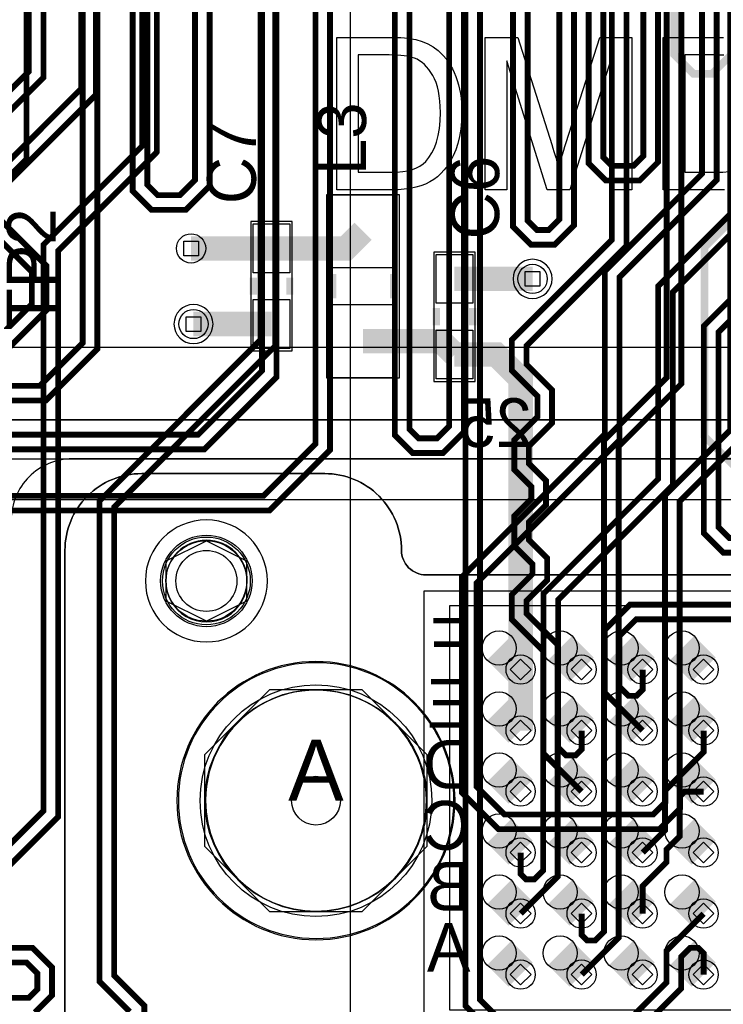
# Model space of a CAD drawing. Extents: x -9303 to 12731, y -3355 to 4522.
# Tile 23 of 51: x 2268 to 2845, y 111 to 918. Entities that reach past the tile are written whole.
import ezdxf
from ezdxf.enums import TextEntityAlignment as Align

# ---------------------------------------------------------------- set-up
doc = ezdxf.new("R2010")
doc.units = 0
for name, color, linetype in [('BG_DIMENSION', 2, 'CONTINUOUS'), ('BG_DXFIN', 231, 'CONTINUOUS'), ('BG_SYMBOL_REVISION', 231, 'CONTINUOUS'), ('CR_ALL', 2, 'CONTINUOUS'), ('ET_BOTTOM', 1, 'CONTINUOUS'), ('ET_LY3', 103, 'CONTINUOUS'), ('ET_LY5', 7, 'CONTINUOUS'), ('ET_LY6', 7, 'CONTINUOUS'), ('ET_LY8', 213, 'CONTINUOUS'), ('ET_TOP', 5, 'CONTINUOUS'), ('MA_NCLEGEND-1-10', 231, 'CONTINUOUS'), ('PG_ASSEMBLY_BOTTOM', 12, 'CONTINUOUS'), ('PG_ASSEMBLY_TOP', 103, 'CONTINUOUS'), ('PG_PLACE_BOUND_BOTTOM', 254, 'CONTINUOUS'), ('PG_PLACE_BOUND_TOP', 200, 'CONTINUOUS'), ('PG_SILKSCREEN_BOTTOM', 212, 'CONTINUOUS'), ('PG_SILKSCREEN_TOP', 110, 'CONTINUOUS'), ('PG_SOLDERMASK_BOTTOM', 120, 'CONTINUOUS'), ('PIN_BOTTOM', 7, 'CONTINUOUS'), ('PIN_FILMMASKBOTTOM', 1, 'CONTINUOUS'), ('PIN_FILMMASKTOP', 5, 'CONTINUOUS'), ('PIN_LY2GND', 1, 'CONTINUOUS'), ('PIN_LY3', 110, 'CONTINUOUS'), ('PIN_LY4GND', 254, 'CONTINUOUS'), ('PIN_LY5', 7, 'CONTINUOUS'), ('PIN_LY6', 7, 'CONTINUOUS'), ('PIN_LY7PWR', 254, 'CONTINUOUS'), ('PIN_LY8', 110, 'CONTINUOUS'), ('PIN_LY9GND', 254, 'CONTINUOUS'), ('PIN_PASTEMASK_TOP', 5, 'CONTINUOUS'), ('PIN_SOLDERMASK_BOTTOM', 1, 'CONTINUOUS'), ('PIN_SOLDERMASK_TOP', 5, 'CONTINUOUS'), ('PIN_TOP', 5, 'CONTINUOUS'), ('PKO_ALL', 211, 'CONTINUOUS'), ('RD_SILKSCREEN_TOP', 155, 'CONTINUOUS'), ('RKO_ALL', 110, 'CONTINUOUS'), ('VC_BOTTOM', 254, 'CONTINUOUS'), ('VC_FILMMASKBOTTOM', 1, 'CONTINUOUS'), ('VC_FILMMASKTOP', 5, 'CONTINUOUS'), ('VC_LY2GND', 1, 'CONTINUOUS'), ('VC_LY3', 254, 'CONTINUOUS'), ('VC_LY4GND', 254, 'CONTINUOUS'), ('VC_LY5', 7, 'CONTINUOUS'), ('VC_LY6', 7, 'CONTINUOUS'), ('VC_LY7PWR', 254, 'CONTINUOUS'), ('VC_LY8', 254, 'CONTINUOUS'), ('VC_LY9GND', 254, 'CONTINUOUS'), ('VC_SOLDERMASK_BOTTOM', 1, 'CONTINUOUS'), ('VC_SOLDERMASK_TOP', 5, 'CONTINUOUS'), ('VC_TOP', 5, 'CONTINUOUS'), ('VKO_ALL', 110, 'CONTINUOUS')]:
    doc.layers.add(name, color=color, linetype=linetype)

# ---------------------------------------------------------------- blocks, each defined once
blk = doc.blocks.new('FIGURE_SQUARE')
blk.add_lwpolyline([(-0.5, -0.5), (-0.5, 0.5), (0.5, 0.5), (0.5, -0.5)], close=True)
blk = doc.blocks.new('FIGURE_HEX')
blk.add_lwpolyline([(-0.5, 0), (-0.25, 0.5), (0.25, 0.5), (0.5, 0), (0.25, -0.5), (-0.25, -0.5)], close=True)
blk = doc.blocks.new('FIGURE_OCT')
blk.add_lwpolyline([(-0.5, -0.2071), (-0.5, 0.2071), (-0.2071, 0.5), (0.2071, 0.5), (0.5, 0.2071), (0.5, -0.2071), (0.2071, -0.5), (-0.2071, -0.5)], close=True)

msp = doc.modelspace()

# ---------------------------------------------------------------- linework, layer by layer
at = {"layer": 'BG_DIMENSION'}
for points in [[(2539.37, 2262.99), (2539.37, -338.82)], [(1725, 450), (2250, 650), (4875, 650)]]:
    msp.add_lwpolyline(points, dxfattribs=at)
msp.add_lwpolyline([(2600, 450), (2600, 100), (3900, 100), (3900, 450)], close=True, dxfattribs=at)
at = {"layer": 'BG_DXFIN'}
for points in [[(2528.49, 778.95), (2528.49, 903.95), (2571.23, 903.95), (2574.74, 903.93), (2578.04, 903.85), (2581.12, 903.7), (2584, 903.5), (2586.63, 903.25), (2589.09, 902.95), (2591.31, 902.58), (2593.32, 902.15), (2598.45, 900.67), (2603.21, 898.7), (2607.54, 896.19), (2611.5, 893.21), (2613.88, 891.06), (2616.1, 888.73), (2618.16, 886.28), (2620.09, 883.7), (2621.84, 880.94), (2623.44, 878.06), (2624.87, 875.03), (2626.17, 871.85), (2627.32, 868.55), (2628.3, 865.12), (2629.15, 861.59), (2629.83, 857.93), (2630.38, 854.15), (2630.75, 850.27), (2630.98, 846.26), (2631.05, 842.13), (2630.85, 835.22), (2630.23, 828.71), (2629.2, 822.6), (2627.75, 816.89), (2625.97, 811.63), (2623.99, 806.85), (2621.74, 802.52), (2619.28, 798.69), (2616.66, 795.28), (2613.88, 792.25), (2611, 789.62), (2607.99, 787.34), (2604.76, 785.41), (2601.23, 783.71), (2597.35, 782.28), (2593.17, 781.08), (2588.69, 780.16), (2583.85, 779.48), (2578.72, 779.08), (2573.26, 778.95), (2528.49, 778.95)], [(2650.28, 778.95), (2650.28, 903.95), (2676.8, 903.95), (2704.75, 816.24), (2705.67, 813.26), (2706.55, 810.48), (2707.35, 807.9), (2708.08, 805.52), (2708.75, 803.32), (2709.35, 801.31), (2709.9, 799.51), (2710.38, 797.88), (2710.91, 799.66), (2711.51, 801.66), (2712.16, 803.84), (2712.91, 806.22), (2713.71, 808.8), (2714.56, 811.58), (2715.51, 814.56), (2716.52, 817.74), (2744.18, 903.95), (2770.48, 903.95), (2770.48, 778.95), (2752.85, 778.95), (2752.85, 884.72), (2719.49, 778.95), (2701.07, 778.95), (2667.91, 884.72), (2667.91, 778.95), (2650.28, 778.95)], [(2796.12, 778.95), (2796.12, 903.95), (2838.86, 903.95), (2842.37, 903.93), (2845.67, 903.85)], [(2546.12, 793.38), (2571.88, 793.38), (2577.52, 793.53), (2582.53, 793.95), (2586.88, 794.68), (2590.59, 795.68), (2593.82, 796.96), (2596.7, 798.48), (2599.23, 800.24), (2601.41, 802.22), (2604.09, 805.45), (2606.46, 809.18), (2608.52, 813.41), (2610.25, 818.14), (2611.65, 823.42), (2612.62, 829.21), (2613.22, 835.54), (2613.43, 842.4), (2613.33, 847.19), (2613.05, 851.69), (2612.55, 855.93), (2611.87, 859.86), (2611, 863.49), (2609.94, 866.87), (2608.67, 869.95), (2607.22, 872.73), (2605.61, 875.28), (2603.94, 877.61), (2602.18, 879.71), (2600.33, 881.59), (2598.4, 883.27), (2596.4, 884.72), (2594.29, 885.95), (2592.12, 886.95), (2590.39, 887.55), (2588.41, 888.08), (2586.21, 888.53), (2583.75, 888.88), (2581.05, 889.18), (2578.09, 889.38), (2574.89, 889.48), (2571.46, 889.53), (2546.12, 889.53), (2546.12, 793.38)], [(2845.72, 889.38), (2842.52, 889.48), (2839.09, 889.53), (2813.75, 889.53), (2813.75, 793.38)], [(2813.74, 793.38), (2839.51, 793.38), (2845.15, 793.53), (2850.15, 793.95)], [(2846.35, 779.08), (2840.89, 778.95), (2796.12, 778.95)], [(4724.41, 590.55), (0, 590.55)]]:
    msp.add_lwpolyline(points, dxfattribs=at)
for points in [[(2455.12, 458.27, 0.999932), (2388.19, 458.27, 1.000068), (2455.12, 458.27)], [(2601.97, 278.35, 1.000016), (2420.86, 278.34, 0.999984), (2601.97, 278.35)]]:
    msp.add_lwpolyline(points, format="xyb", dxfattribs=at)
at = {"layer": 'CR_ALL'}
msp.add_lwpolyline([(2621, 438), (2621, 107), (3915, 107), (3915, 438)], close=True, dxfattribs=at)
at = {"layer": 'ET_BOTTOM', "const_width": 28}
for points in [[(2661.57, 403.43), (2679.25, 385.75)], [(2711.57, 403.43), (2729.25, 385.75)], [(2761.57, 403.43), (2779.25, 385.75)], [(2811.57, 403.43), (2829.25, 385.75)], [(2661.57, 353.43), (2679.25, 335.75)], [(2711.57, 353.43), (2729.25, 335.75)], [(2761.57, 353.43), (2779.25, 335.75)], [(2811.57, 353.43), (2829.25, 335.75)], [(2661.57, 303.43), (2679.25, 285.75)], [(2711.57, 303.43), (2729.25, 285.75)], [(2761.57, 303.43), (2779.25, 285.75)], [(2811.57, 303.43), (2829.25, 285.75)], [(2661.57, 253.43), (2679.25, 235.75)], [(2711.57, 253.43), (2729.25, 235.75)], [(2761.57, 253.43), (2779.25, 235.75)], [(2811.57, 253.43), (2829.25, 235.75)], [(2661.57, 203.43), (2679.25, 185.75)], [(2711.57, 203.43), (2729.25, 185.75)], [(2761.57, 203.43), (2779.25, 185.75)], [(2811.57, 203.43), (2829.25, 185.75)], [(2661.57, 153.43), (2679.25, 135.75)], [(2711.57, 153.43), (2729.25, 135.75)], [(2761.57, 153.43), (2779.25, 135.75)], [(2811.57, 153.43), (2829.25, 135.75)]]:
    msp.add_lwpolyline(points, dxfattribs=at)
at = {"layer": 'ET_LY3', "const_width": 4.8}
for points in [[(2472, 1497), (2472, 1338), (2361.17, 1227.17), (2361.17, 778.09), (2376.69, 762.57), (2404.73, 762.57), (2424.27, 782.11), (2424.27, 1170.23), (2434.29, 1180.25), (2454.37, 1180.25), (2467.11, 1167.51), (2467.11, 630.58), (2414.81, 578.28), (1807.49, 578.28)], [(2484, 1492.02), (2484, 1333.02), (2373.17, 1222.19), (2373.17, 783.07), (2381.67, 774.57), (2399.75, 774.57), (2412.27, 787.09), (2412.27, 1175.21), (2429.31, 1192.25), (2459.35, 1192.25), (2479.11, 1172.49), (2479.11, 625.6), (2419.79, 566.28), (1812.47, 566.28)], [(2645, 1443.98), (2645, 1369.98), (2506.48, 1231.46), (2506.48, 1146.3), (2561.58, 1091.2), (2603.65, 1091.2), (2620.67, 1074.18), (2620.67, 585.32), (2610.67, 575.32), (2595.59, 575.32), (2588.08, 582.83), (2588.08, 970.46), (2568.04, 990.5), (2537.04, 990.5), (2510.99, 964.45), (2510.99, 570.78), (2468.38, 528.17), (1879.04, 528.17)], [(2657, 1439), (2657, 1365), (2518.48, 1226.48), (2518.48, 1151.28), (2566.56, 1103.2), (2608.63, 1103.2), (2632.67, 1079.16), (2632.67, 580.34), (2615.65, 563.32), (2590.61, 563.32), (2576.08, 577.85), (2576.08, 965.48), (2563.06, 978.5), (2542.02, 978.5), (2522.99, 959.47), (2522.99, 565.8), (2473.36, 516.17), (1884.02, 516.17)], [(3180.5, 1419.59), (3158.48, 1397.57), (3158.48, 1364.02), (3087.87, 1293.41), (2962.16, 1293.41), (2785.95, 1117.2), (2785.95, 1067.24), (2800.64, 1052.55), (2822.68, 1052.55), (2837.96, 1067.83), (2837.96, 1078.1), (2846.73, 1086.87), (2861.73, 1086.87), (2870.52, 1078.08), (2870.52, 778.57), (2792, 700.05), (2792, 542), (2698, 448), (2698, 317), (2729.25, 285.75)], [(3192.5, 1414.61), (3170.48, 1392.59), (3170.48, 1359.04), (3092.85, 1281.41), (2967.14, 1281.41), (2797.95, 1112.22), (2797.95, 1072.22), (2805.62, 1064.55), (2817.7, 1064.55), (2825.96, 1072.81), (2825.96, 1083.08), (2841.75, 1098.87), (2866.71, 1098.87), (2882.52, 1083.06), (2882.52, 773.59), (2804, 695.07), (2804, 537.02), (2710, 443.02), (2710, 321.98), (2716.44, 315.54), (2724.44, 315.54), (2729.25, 320.35), (2729.25, 335.75)], [(2262.03, 1184.23), (2278.56, 1200.76), (2312.56, 1200.76), (2332.11, 1181.21), (2332.11, 648.42), (2290.03, 606.34), (1788.51, 606.34)], [(2252.8, 782.81), (2274.03, 804.04), (2274.03, 1179.25), (2283.54, 1188.76), (2307.58, 1188.76), (2320.11, 1176.23), (2320.11, 653.4), (2285.05, 618.34), (1783.53, 618.34)], [(2735, 1159.98), (2735, 800.68), (2749.05, 786.63), (2776.81, 786.63), (2791.85, 801.67), (2791.85, 1001.99)], [(2747, 1155), (2747, 805.66), (2754.03, 798.63), (2771.83, 798.63), (2779.85, 806.65), (2779.85, 1006.97)], [(2910.08, 1047.51), (2910.08, 748.01), (2829.45, 667.38), (2829.45, 497.63), (2845.45, 481.63), (2865.21, 481.63), (2880.9, 497.32), (2880.9, 644.92), (2889.65, 653.67), (2901.82, 653.67), (2910.08, 645.41), (2910.08, 473.08), (2875.93, 438.93), (2768.95, 438.93), (2748.25, 418.23), (2748.25, 366.77), (2762.82, 352.2), (2762.82, 352.18), (2779.25, 335.75)], [(2922.08, 1042.53), (2922.08, 743.03), (2841.45, 662.4), (2841.45, 502.61), (2850.43, 493.63), (2860.23, 493.63), (2868.9, 502.3), (2868.9, 649.9), (2884.67, 665.67), (2906.8, 665.67), (2922.08, 650.39), (2922.08, 468.1), (2880.91, 426.93), (2773.93, 426.93), (2760.25, 413.25), (2760.25, 371.75), (2767.8, 364.2), (2774.2, 364.2), (2779.25, 369.25), (2779.25, 385.75)], [(2827.95, 999.99), (2827.95, 792.1), (2748.3, 712.45), (2748.3, 578.74), (2631, 461.44), (2631, 285), (2661, 255), (2792.99, 255), (2810, 272.01), (2810, 282), (2813.75, 285.75), (2829.25, 285.75)], [(2839.95, 1004.97), (2839.95, 787.12), (2760.3, 707.47), (2760.3, 573.76), (2643, 456.46), (2643, 289.98), (2665.98, 267), (2788.01, 267), (2798, 276.99), (2798, 286.98), (2829.25, 318.23), (2829.25, 335.75)], [(2254, 753.2), (2290.46, 716.74), (2290.46, 680.33), (2258.8, 648.67)], [(2249.02, 741.2), (2278.46, 711.76), (2278.46, 685.31), (2253.82, 660.67)]]:
    msp.add_lwpolyline(points, dxfattribs=at)
at = {"layer": 'ET_LY5', "const_width": 6.25}
for points in [[(2805, 1018), (2805, 890), (2821, 874), (2836, 874), (2854, 892), (2854, 1001.99)], [(2945, 1020), (2945, 847), (2830, 732), (2830, 577), (2929, 478), (3049.38, 478), (3098.38, 429), (3098.38, 366.62), (3129.25, 335.75)]]:
    msp.add_lwpolyline(points, dxfattribs=at)
at = {"layer": 'ET_LY6'}
msp.add_lwpolyline([(1075, 1500), (1524.91, 1500), (1525.05, 1498.15, 0.928597), (1574.95, 1498.15), (1575.09, 1500), (2005.75, 1500, -0.690356), (2008.39, 1493, 2.640704), (2029.61, 1493, -0.690356), (2032.25, 1500), (2058.34, 1500, 0.457845), (2082.6, 1500), (2801.3, 1500, -0.475392), (2805.22, 1495.19, 1.23006), (2836.58, 1495.19, -0.475392), (2840.5, 1500), (3400, 1500), (3700, 1200), (3700, 550), (3675, 525), (225, 525)], format="xyb", dxfattribs=at)
for points in [[(2705.02, 706, 1), (2672.98, 706, 1)], [(2427.02, 669, 1), (2394.98, 669, 1)]]:
    msp.add_lwpolyline(points, format="xyb", close=True, dxfattribs=at)
at = {"layer": 'ET_LY8', "const_width": 4.8}
for points in [[(2753.71, 2087.3), (2723, 2056.59), (2723, 1933.98), (2669, 1879.98), (2669, 1829.98), (2634.02, 1795), (2483.02, 1795), (2419, 1730.98), (2419, 1678.98), (2405, 1664.98), (2405, 1536.7), (2369, 1500.7), (2369, 815), (2288, 734), (2288, 269.98), (2220.02, 202)], [(3101.81, 2037.3), (3071.11, 2068), (2977.02, 2068), (2952, 2042.98), (2952, 1987.98), (2869.02, 1905), (2794.02, 1905), (2769, 1879.98), (2769, 1797.98), (2719, 1747.98), (2719, 1681.98), (2659.02, 1622), (2585.02, 1622), (2466, 1502.98), (2466, 656), (2334, 524), (2334, 130.02), (2358.71, 105.31)], [(2753.71, 2037.3), (2753.71, 2054.99), (2749.7, 2059), (2742.39, 2059), (2735, 2051.61), (2735, 1929), (2681, 1875), (2681, 1825), (2639, 1783), (2488, 1783), (2431, 1726), (2431, 1674), (2417, 1660), (2417, 1531.72), (2381, 1495.72), (2381, 810.02), (2300, 729.02), (2300, 265), (2225, 190)], [(3051.81, 2037.3), (3064.11, 2025), (3070.99, 2025), (3076.49, 2030.5), (3076.49, 2045.64), (3066.13, 2056), (2982, 2056), (2964, 2038), (2964, 1983), (2874, 1893), (2799, 1893), (2781, 1875), (2781, 1793), (2731, 1743), (2731, 1677), (2664, 1610), (2590, 1610), (2478, 1498), (2478, 651.02), (2346, 519.02), (2346, 135), (2370.71, 110.29), (2370.71, 84.95)], [(2653.71, 2037.3), (2672.71, 2018.3), (2672.71, 1972.69), (2637.02, 1937), (2613.02, 1937), (2590.02, 1914), (2357.02, 1914), (2319, 1875.98), (2319, 861.98), (2240, 782.98)], [(2703.71, 2037.3), (2684.71, 2018.3), (2684.71, 1967.71), (2642, 1925), (2618, 1925), (2595, 1902), (2362, 1902), (2331, 1871), (2331, 857), (2252, 778)], [(2704.38, 1453), (2629, 1377.62), (2629, 1207.98), (2622, 1200.98), (2622, 1174.02), (2633.99, 1162.03), (2633.99, 110.13), (2659.75, 84.37)], [(2857, 1442.98), (2857, 1313.02), (2871.02, 1299), (2896.98, 1299), (2914, 1316.02), (2914, 1369.02), (2921.98, 1377), (2939.02, 1377), (2949, 1367.02), (2949, 1299.06), (2799, 1149.06), (2799, 624.98), (2747.65, 573.63), (2747.65, 171.13), (2740.3, 163.78), (2733.65, 163.78), (2729.25, 168.18), (2729.25, 185.75)], [(2664.73, 96.37), (2645.99, 115.11), (2645.99, 1167.01), (2634, 1179), (2634, 1196), (2641, 1203), (2641, 1372.64), (2709.36, 1441)], [(2869, 1438), (2869, 1318), (2876, 1311), (2892, 1311), (2902, 1321), (2902, 1374), (2917, 1389), (2944, 1389), (2961, 1372), (2961, 1294.08), (2811, 1144.08), (2811, 620), (2759.65, 568.65), (2759.65, 166.15), (2729.25, 135.75)], [(3012.02, 1409), (2993, 1389.98), (2993, 1241.98), (2979.02, 1228), (2931.02, 1228), (2908, 1204.98), (2908, 1157.98), (2838, 1087.98), (2838, 1059.02), (2852.02, 1045), (2869.98, 1045), (2975.98, 1151), (2987.02, 1151), (2994, 1144.02), (2994, 1127.98), (2851, 984.98), (2851, 582), (2797.65, 528.65), (2797.65, 254.15), (2779.25, 235.75)], [(2245, 1370.02), (2276, 1339.02), (2276, 876), (2201, 801)], [(2257, 1375), (2288, 1344), (2288, 871.02), (2213, 796.02)], [(2673, 1105.98), (2673, 748.82), (2687.82, 734), (2707.18, 734), (2723, 749.82), (2723, 1058.83)], [(2685, 1101), (2685, 753.8), (2692.8, 746), (2702.2, 746), (2711, 754.8), (2711, 1063.81)], [(2766, 1063.43), (2766, 733), (2684, 651), (2684, 636), (2705, 615), (2705, 587.97), (2686, 568.97), (2686, 554.57), (2700, 540.57), (2700, 520.57), (2686, 506.57), (2686, 492.17), (2701, 477.17), (2701, 459.17), (2684, 442.17), (2684, 431.77), (2709.65, 406.12), (2709.65, 216.15), (2679.25, 185.75)], [(2754, 1058.45), (2754, 737.98), (2672, 655.98), (2672, 631.02), (2693, 610.02), (2693, 592.95), (2674, 573.95), (2674, 549.59), (2688, 535.59), (2688, 525.55), (2674, 511.55), (2674, 487.19), (2689, 472.19), (2689, 464.15), (2672, 447.15), (2672, 426.79), (2697.65, 401.14), (2697.65, 221.13), (2690.3, 213.78), (2683.65, 213.78), (2679.25, 218.18), (2679.25, 235.75)], [(2863, 980), (2863, 577.02), (2809.65, 523.67), (2809.65, 249.17), (2798.79, 238.31), (2798.79, 227.79), (2779.25, 208.25), (2779.25, 185.75)], [(2829.25, 185.75), (2798.85, 155.35), (2798.85, 129.32), (2765.9, 96.37)], [(2186.5, 157.7), (2279, 157.7), (2295, 141.7), (2295, 118.7), (2281, 104.7)], [(2770.88, 84.37), (2810.85, 124.34), (2810.85, 150.37), (2818.2, 157.72), (2824.85, 157.72), (2829.25, 153.32), (2829.25, 135.75)], [(2181.52, 145.7), (2274.02, 145.7), (2283, 136.72), (2283, 123.68), (2276.02, 116.7), (2071.28, 116.7)]]:
    msp.add_lwpolyline(points, dxfattribs=at)
at = {"layer": 'ET_TOP', "const_width": 20}
for points in [[(2550, 745), (2536, 731), (2475, 731)], [(2475, 731), (2409, 731)], [(2625, 706), (2689, 706)], [(2475, 669), (2411, 669)], [(2550, 655), (2614, 655), (2625, 644)], [(2625, 644), (2659.25, 644), (2679.25, 624), (2679.25, 385.75)], [(2679.25, 385.75), (2679.25, 335.75)]]:
    msp.add_lwpolyline(points, dxfattribs=at)
at = {"layer": 'PG_ASSEMBLY_BOTTOM'}
msp.add_lwpolyline([(3361.57, 93.43), (2601.57, 93.43, 0.414214), (2581.57, 73.43, -0.414214), (2518.58, 10.44), (2368.58, 10.44, -0.414214), (2305.59, 73.43), (2305.59, 483.43, -0.414214), (2368.58, 546.42), (2518.58, 546.42, -0.414214), (2581.57, 483.43, 0.414214), (2601.57, 463.43), (3921.57, 463.43, 0.414214), (3941.57, 483.43, -0.414214), (4004.56, 546.42), (4154.56, 546.42, -0.414214), (4217.55, 483.43), (4217.55, 73.43, -0.414214), (4154.56, 10.44), (4004.56, 10.44, -0.414214), (3941.57, 73.43, 0.414214), (3921.57, 93.43)], format="xyb", close=True, dxfattribs=at)
at = {"layer": 'PG_ASSEMBLY_TOP', "const_width": 6}
for points in [[(2525, 710), (2525, 690)], [(2575, 710), (2575, 690)], [(2460, 707), (2460, 693)], [(2490, 707), (2490, 693)], [(2610, 668), (2610, 682)], [(2640, 668), (2640, 682)]]:
    msp.add_lwpolyline(points, dxfattribs=at)
at = {"layer": 'PG_PLACE_BOUND_BOTTOM'}
msp.add_lwpolyline([(4261.57, 558.43), (4261.57, -1.57), (2261.57, -1.57), (2261.57, 558.43)], close=True, dxfattribs=at)
at = {"layer": 'PG_PLACE_BOUND_TOP'}
for points in [[(2520, 775), (2520, 625), (2580, 625), (2580, 775)], [(2458, 753), (2458, 647), (2492, 647), (2492, 753)], [(2642, 622), (2642, 728), (2608, 728), (2608, 622)]]:
    msp.add_lwpolyline(points, close=True, dxfattribs=at)
at = {"layer": 'PG_SILKSCREEN_BOTTOM'}
msp.add_lwpolyline([(2601.57, 463.43, -0.414214), (2581.57, 483.43, 0.414214), (2518.58, 546.42), (2368.58, 546.42, 0.414214), (2305.59, 483.43), (2305.59, 73.43, 0.414214), (2368.58, 10.44), (2518.58, 10.44, 0.414214), (2581.57, 73.43, -0.414214), (2601.57, 93.43), (3921.57, 93.43, -0.414214), (3941.57, 73.43), (3941.57, 72.45, 0.414214), (4003.58, 10.44), (4154.56, 10.44, 0.414214), (4217.55, 73.43), (4217.55, 483.43, 0.414214), (4154.56, 546.42), (4004.56, 546.42, 0.414214), (3941.57, 483.43, -0.414214), (3921.57, 463.43)], format="xyb", close=True, dxfattribs=at)
at = {"layer": 'PG_SILKSCREEN_TOP', "const_width": 6}
for points in [[(2525, 710), (2525, 690)], [(2575, 710), (2575, 690)], [(2460, 707), (2460, 693)], [(2490, 707), (2490, 693)], [(2610, 668), (2610, 682)], [(2640, 668), (2640, 682)]]:
    msp.add_lwpolyline(points, dxfattribs=at)
at = {"layer": 'PG_SOLDERMASK_BOTTOM'}
msp.add_lwpolyline([(4261.57, -1.57), (4261.57, 508.43, 0.414214), (4211.57, 558.43), (2311.57, 558.43, 0.414214), (2261.57, 508.43), (2261.57, -1.57)], format="xyb", close=True, dxfattribs=at)
at = {"layer": 'PIN_BOTTOM'}
for centre, radius in [((2421.57, 458.43), 25), ((2661.57, 403.43), 14), ((2711.57, 403.43), 14), ((2761.57, 403.43), 14), ((2811.57, 403.43), 14), ((2661.57, 353.43), 14), ((2711.57, 353.43), 14), ((2761.57, 353.43), 14), ((2811.57, 353.43), 14), ((2661.57, 303.43), 14), ((2711.57, 303.43), 14), ((2761.57, 303.43), 14), ((2811.57, 303.43), 14), ((2511.42, 278.35), 20), ((2661.57, 253.43), 14), ((2711.57, 253.43), 14), ((2761.57, 253.43), 14), ((2811.57, 253.43), 14), ((2661.57, 203.43), 14), ((2711.57, 203.43), 14), ((2761.57, 203.43), 14), ((2811.57, 203.43), 14), ((2661.57, 153.43), 14), ((2711.57, 153.43), 14), ((2761.57, 153.43), 14), ((2811.57, 153.43), 14)]:
    msp.add_circle(centre, radius, dxfattribs=at)
at = {"layer": 'PIN_FILMMASKBOTTOM'}
for centre, radius in [((2421.57, 458.43), 36), ((2511.42, 278.35), 95)]:
    msp.add_circle(centre, radius, dxfattribs=at)
at = {"layer": 'PIN_FILMMASKTOP'}
for centre, radius in [((2421.57, 458.43), 37.5), ((2511.42, 278.35), 95)]:
    msp.add_circle(centre, radius, dxfattribs=at)
at = {"layer": 'PIN_LY2GND'}
for centre, radius in [((2421.57, 458.43), 25), ((2511.42, 278.35), 20)]:
    msp.add_circle(centre, radius, dxfattribs=at)
at = {"layer": 'PIN_LY3'}
for centre, radius in [((2421.57, 458.43), 25), ((2511.42, 278.35), 20)]:
    msp.add_circle(centre, radius, dxfattribs=at)
at = {"layer": 'PIN_LY4GND'}
for centre, radius in [((2421.57, 458.43), 25), ((2511.42, 278.35), 20)]:
    msp.add_circle(centre, radius, dxfattribs=at)
at = {"layer": 'PIN_LY5'}
for centre, radius in [((2421.57, 458.43), 25), ((2511.42, 278.35), 20)]:
    msp.add_circle(centre, radius, dxfattribs=at)
at = {"layer": 'PIN_LY6'}
for centre, radius in [((2421.57, 458.43), 25), ((2511.42, 278.35), 20)]:
    msp.add_circle(centre, radius, dxfattribs=at)
at = {"layer": 'PIN_LY7PWR'}
for centre, radius in [((2421.57, 458.43), 25), ((2511.42, 278.35), 20)]:
    msp.add_circle(centre, radius, dxfattribs=at)
at = {"layer": 'PIN_LY8'}
for centre, radius in [((2421.57, 458.43), 25), ((2511.42, 278.35), 20)]:
    msp.add_circle(centre, radius, dxfattribs=at)
at = {"layer": 'PIN_LY9GND'}
for centre, radius in [((2421.57, 458.43), 25), ((2511.42, 278.35), 20)]:
    msp.add_circle(centre, radius, dxfattribs=at)
at = {"layer": 'PIN_PASTEMASK_TOP'}
for points in [[(2575, 775), (2575, 715), (2525, 715), (2525, 775)], [(2460, 711), (2460, 751), (2490, 751), (2490, 711)], [(2640, 726), (2640, 686), (2610, 686), (2610, 726)], [(2460, 649), (2460, 689), (2490, 689), (2490, 649)], [(2575, 685), (2575, 625), (2525, 625), (2525, 685)], [(2640, 664), (2640, 624), (2610, 624), (2610, 664)]]:
    msp.add_lwpolyline(points, close=True, dxfattribs=at)
at = {"layer": 'PIN_SOLDERMASK_BOTTOM'}
for centre, radius in [((2421.57, 458.43), 33), ((2661.57, 403.43), 14), ((2711.57, 403.43), 14), ((2761.57, 403.43), 14), ((2811.57, 403.43), 14), ((2511.42, 278.35), 91), ((2661.57, 353.43), 14), ((2711.57, 353.43), 14), ((2761.57, 353.43), 14), ((2811.57, 353.43), 14), ((2661.57, 303.43), 14), ((2711.57, 303.43), 14), ((2761.57, 303.43), 14), ((2811.57, 303.43), 14), ((2661.57, 253.43), 14), ((2711.57, 253.43), 14), ((2761.57, 253.43), 14), ((2811.57, 253.43), 14), ((2661.57, 203.43), 14), ((2711.57, 203.43), 14), ((2761.57, 203.43), 14), ((2811.57, 203.43), 14), ((2661.57, 153.43), 14), ((2711.57, 153.43), 14), ((2761.57, 153.43), 14), ((2811.57, 153.43), 14)]:
    msp.add_circle(centre, radius, dxfattribs=at)
at = {"layer": 'PIN_SOLDERMASK_TOP'}
for points in [[(2575, 775), (2575, 715), (2525, 715), (2525, 775)], [(2460, 711), (2460, 751), (2490, 751), (2490, 711)], [(2640, 726), (2640, 686), (2610, 686), (2610, 726)], [(2460, 649), (2460, 689), (2490, 689), (2490, 649)], [(2575, 685), (2575, 625), (2525, 625), (2525, 685)], [(2640, 664), (2640, 624), (2610, 624), (2610, 664)]]:
    msp.add_lwpolyline(points, close=True, dxfattribs=at)
for centre, radius in [((2421.57, 458.43), 33), ((2511.42, 278.35), 91)]:
    msp.add_circle(centre, radius, dxfattribs=at)
at = {"layer": 'PIN_TOP'}
for points in [[(2575, 775), (2575, 715), (2525, 715), (2525, 775)], [(2460, 711), (2460, 751), (2490, 751), (2490, 711)], [(2640, 726), (2640, 686), (2610, 686), (2610, 726)], [(2460, 649), (2460, 689), (2490, 689), (2490, 649)], [(2575, 685), (2575, 625), (2525, 625), (2525, 685)], [(2640, 664), (2640, 624), (2610, 624), (2610, 664)]]:
    msp.add_lwpolyline(points, close=True, dxfattribs=at)
for centre, radius in [((2421.57, 458.43), 25), ((2511.42, 278.35), 20)]:
    msp.add_circle(centre, radius, dxfattribs=at)
at = {"layer": 'PKO_ALL'}
msp.add_lwpolyline([(0, 0), (0, 590.55), (4724.41, 590.55), (4724.41, 0)], close=True, dxfattribs=at)
at = {"layer": 'RKO_ALL'}
for points in [[(2471.57, 458.43, 1), (2371.57, 458.43, 1)], [(2625.42, 278.35, 1), (2397.42, 278.35, 1)], [(2624.56, 278.43, 1), (2398.58, 278.43, 1)]]:
    msp.add_lwpolyline(points, format="xyb", close=True, dxfattribs=at)
at = {"layer": 'VC_BOTTOM'}
for centre in [(2409, 731), (2689, 706), (2411, 669), (2679.25, 385.75), (2729.25, 385.75), (2779.25, 385.75), (2829.25, 385.75), (2679.25, 335.75), (2729.25, 335.75), (2779.25, 335.75), (2829.25, 335.75), (2679.25, 285.75), (2729.25, 285.75), (2779.25, 285.75), (2829.25, 285.75), (2679.25, 235.75), (2729.25, 235.75), (2779.25, 235.75), (2829.25, 235.75), (2679.25, 185.75), (2729.25, 185.75), (2779.25, 185.75), (2829.25, 185.75), (2679.25, 135.75), (2729.25, 135.75), (2779.25, 135.75), (2829.25, 135.75)]:
    msp.add_circle(centre, 12, dxfattribs=at)
at = {"layer": 'VC_FILMMASKBOTTOM'}
for centre in [(2409, 731), (2689, 706), (2411, 669)]:
    msp.add_circle(centre, 12, dxfattribs=at)
at = {"layer": 'VC_FILMMASKTOP'}
for centre in [(2679.25, 385.75), (2729.25, 385.75), (2779.25, 385.75), (2829.25, 385.75), (2679.25, 335.75), (2729.25, 335.75), (2779.25, 335.75), (2829.25, 335.75), (2679.25, 285.75), (2729.25, 285.75), (2779.25, 285.75), (2829.25, 285.75), (2679.25, 235.75), (2729.25, 235.75), (2779.25, 235.75), (2829.25, 235.75), (2679.25, 185.75), (2729.25, 185.75), (2779.25, 185.75), (2829.25, 185.75), (2679.25, 135.75), (2729.25, 135.75), (2779.25, 135.75), (2829.25, 135.75)]:
    msp.add_circle(centre, 12, dxfattribs=at)
at = {"layer": 'VC_LY2GND'}
for centre in [(2409, 731), (2689, 706), (2411, 669), (2679.25, 385.75), (2729.25, 385.75), (2779.25, 385.75), (2829.25, 385.75), (2679.25, 335.75), (2729.25, 335.75), (2779.25, 335.75), (2829.25, 335.75), (2679.25, 285.75), (2729.25, 285.75), (2779.25, 285.75), (2829.25, 285.75), (2679.25, 235.75), (2729.25, 235.75), (2779.25, 235.75), (2829.25, 235.75), (2679.25, 185.75), (2729.25, 185.75), (2779.25, 185.75), (2829.25, 185.75), (2679.25, 135.75), (2729.25, 135.75), (2779.25, 135.75), (2829.25, 135.75)]:
    msp.add_circle(centre, 12, dxfattribs=at)
at = {"layer": 'VC_LY3'}
for centre in [(2409, 731), (2689, 706), (2411, 669), (2679.25, 385.75), (2729.25, 385.75), (2779.25, 385.75), (2829.25, 385.75), (2679.25, 335.75), (2729.25, 335.75), (2779.25, 335.75), (2829.25, 335.75), (2679.25, 285.75), (2729.25, 285.75), (2779.25, 285.75), (2829.25, 285.75), (2679.25, 235.75), (2729.25, 235.75), (2779.25, 235.75), (2829.25, 235.75), (2679.25, 185.75), (2729.25, 185.75), (2779.25, 185.75), (2829.25, 185.75), (2679.25, 135.75), (2729.25, 135.75), (2779.25, 135.75), (2829.25, 135.75)]:
    msp.add_circle(centre, 12, dxfattribs=at)
at = {"layer": 'VC_LY4GND'}
for centre in [(2409, 731), (2689, 706), (2411, 669), (2679.25, 385.75), (2729.25, 385.75), (2779.25, 385.75), (2829.25, 385.75), (2679.25, 335.75), (2729.25, 335.75), (2779.25, 335.75), (2829.25, 335.75), (2679.25, 285.75), (2729.25, 285.75), (2779.25, 285.75), (2829.25, 285.75), (2679.25, 235.75), (2729.25, 235.75), (2779.25, 235.75), (2829.25, 235.75), (2679.25, 185.75), (2729.25, 185.75), (2779.25, 185.75), (2829.25, 185.75), (2679.25, 135.75), (2729.25, 135.75), (2779.25, 135.75), (2829.25, 135.75)]:
    msp.add_circle(centre, 12, dxfattribs=at)
at = {"layer": 'VC_LY5'}
for centre in [(2409, 731), (2689, 706), (2411, 669), (2679.25, 385.75), (2729.25, 385.75), (2779.25, 385.75), (2829.25, 385.75), (2679.25, 335.75), (2729.25, 335.75), (2779.25, 335.75), (2829.25, 335.75), (2679.25, 285.75), (2729.25, 285.75), (2779.25, 285.75), (2829.25, 285.75), (2679.25, 235.75), (2729.25, 235.75), (2779.25, 235.75), (2829.25, 235.75), (2679.25, 185.75), (2729.25, 185.75), (2779.25, 185.75), (2829.25, 185.75), (2679.25, 135.75), (2729.25, 135.75), (2779.25, 135.75), (2829.25, 135.75)]:
    msp.add_circle(centre, 12, dxfattribs=at)
at = {"layer": 'VC_LY6'}
for centre in [(2409, 731), (2689, 706), (2411, 669), (2679.25, 385.75), (2729.25, 385.75), (2779.25, 385.75), (2829.25, 385.75), (2679.25, 335.75), (2729.25, 335.75), (2779.25, 335.75), (2829.25, 335.75), (2679.25, 285.75), (2729.25, 285.75), (2779.25, 285.75), (2829.25, 285.75), (2679.25, 235.75), (2729.25, 235.75), (2779.25, 235.75), (2829.25, 235.75), (2679.25, 185.75), (2729.25, 185.75), (2779.25, 185.75), (2829.25, 185.75), (2679.25, 135.75), (2729.25, 135.75), (2779.25, 135.75), (2829.25, 135.75)]:
    msp.add_circle(centre, 12, dxfattribs=at)
at = {"layer": 'VC_LY7PWR'}
for centre in [(2409, 731), (2689, 706), (2411, 669), (2679.25, 385.75), (2729.25, 385.75), (2779.25, 385.75), (2829.25, 385.75), (2679.25, 335.75), (2729.25, 335.75), (2779.25, 335.75), (2829.25, 335.75), (2679.25, 285.75), (2729.25, 285.75), (2779.25, 285.75), (2829.25, 285.75), (2679.25, 235.75), (2729.25, 235.75), (2779.25, 235.75), (2829.25, 235.75), (2679.25, 185.75), (2729.25, 185.75), (2779.25, 185.75), (2829.25, 185.75), (2679.25, 135.75), (2729.25, 135.75), (2779.25, 135.75), (2829.25, 135.75)]:
    msp.add_circle(centre, 12, dxfattribs=at)
at = {"layer": 'VC_LY8'}
for centre in [(2409, 731), (2689, 706), (2411, 669), (2679.25, 385.75), (2729.25, 385.75), (2779.25, 385.75), (2829.25, 385.75), (2679.25, 335.75), (2729.25, 335.75), (2779.25, 335.75), (2829.25, 335.75), (2679.25, 285.75), (2729.25, 285.75), (2779.25, 285.75), (2829.25, 285.75), (2679.25, 235.75), (2729.25, 235.75), (2779.25, 235.75), (2829.25, 235.75), (2679.25, 185.75), (2729.25, 185.75), (2779.25, 185.75), (2829.25, 185.75), (2679.25, 135.75), (2729.25, 135.75), (2779.25, 135.75), (2829.25, 135.75)]:
    msp.add_circle(centre, 12, dxfattribs=at)
at = {"layer": 'VC_LY9GND'}
for centre in [(2409, 731), (2689, 706), (2411, 669), (2679.25, 385.75), (2729.25, 385.75), (2779.25, 385.75), (2829.25, 385.75), (2679.25, 335.75), (2729.25, 335.75), (2779.25, 335.75), (2829.25, 335.75), (2679.25, 285.75), (2729.25, 285.75), (2779.25, 285.75), (2829.25, 285.75), (2679.25, 235.75), (2729.25, 235.75), (2779.25, 235.75), (2829.25, 235.75), (2679.25, 185.75), (2729.25, 185.75), (2779.25, 185.75), (2829.25, 185.75), (2679.25, 135.75), (2729.25, 135.75), (2779.25, 135.75), (2829.25, 135.75)]:
    msp.add_circle(centre, 12, dxfattribs=at)
at = {"layer": 'VC_SOLDERMASK_BOTTOM'}
for centre in [(2409, 731), (2689, 706), (2411, 669)]:
    msp.add_circle(centre, 12, dxfattribs=at)
at = {"layer": 'VC_SOLDERMASK_TOP'}
for centre in [(2409, 731), (2689, 706), (2411, 669), (2679.25, 385.75), (2729.25, 385.75), (2779.25, 385.75), (2829.25, 385.75), (2679.25, 335.75), (2729.25, 335.75), (2779.25, 335.75), (2829.25, 335.75), (2679.25, 285.75), (2729.25, 285.75), (2779.25, 285.75), (2829.25, 285.75), (2679.25, 235.75), (2729.25, 235.75), (2779.25, 235.75), (2829.25, 235.75), (2679.25, 185.75), (2729.25, 185.75), (2779.25, 185.75), (2829.25, 185.75), (2679.25, 135.75), (2729.25, 135.75), (2779.25, 135.75), (2829.25, 135.75)]:
    msp.add_circle(centre, 12, dxfattribs=at)
at = {"layer": 'VC_TOP'}
for centre in [(2409, 731), (2689, 706), (2411, 669), (2679.25, 385.75), (2729.25, 385.75), (2779.25, 385.75), (2829.25, 385.75), (2679.25, 335.75), (2729.25, 335.75), (2779.25, 335.75), (2829.25, 335.75), (2679.25, 285.75), (2729.25, 285.75), (2779.25, 285.75), (2829.25, 285.75), (2679.25, 235.75), (2729.25, 235.75), (2779.25, 235.75), (2829.25, 235.75), (2679.25, 185.75), (2729.25, 185.75), (2779.25, 185.75), (2829.25, 185.75), (2679.25, 135.75), (2729.25, 135.75), (2779.25, 135.75), (2829.25, 135.75)]:
    msp.add_circle(centre, 12, dxfattribs=at)
at = {"layer": 'VKO_ALL'}
msp.add_lwpolyline([(2625.42, 278.35, 1), (2397.42, 278.35, 1)], format="xyb", close=True, dxfattribs=at)

# ---------------------------------------------------------------- block references
at = {"layer": 'MA_NCLEGEND-1-10'}
for name, p, xscale, yscale in [('FIGURE_SQUARE', (2409, 731), 12, 12), ('FIGURE_SQUARE', (2689, 706), 12, 12), ('FIGURE_SQUARE', (2411, 669), 12, 12), ('FIGURE_OCT', (2511.42, 278.35), 182, 182)]:
    msp.add_blockref(name, p, dxfattribs=dict(at, xscale=xscale, yscale=yscale))
for name, p, xscale, yscale, rotation in [('FIGURE_HEX', (2421.57, 458.43), 66, 66, 90), ('FIGURE_SQUARE', (2679.25, 385.75), 12, 12, 45), ('FIGURE_SQUARE', (2729.25, 385.75), 12, 12, 45), ('FIGURE_SQUARE', (2779.25, 385.75), 12, 12, 45), ('FIGURE_SQUARE', (2829.25, 385.75), 12, 12, 45), ('FIGURE_SQUARE', (2679.25, 335.75), 12, 12, 45), ('FIGURE_SQUARE', (2729.25, 335.75), 12, 12, 45), ('FIGURE_SQUARE', (2779.25, 335.75), 12, 12, 45), ('FIGURE_SQUARE', (2829.25, 335.75), 12, 12, 45), ('FIGURE_SQUARE', (2679.25, 285.75), 12, 12, 45), ('FIGURE_SQUARE', (2729.25, 285.75), 12, 12, 45), ('FIGURE_SQUARE', (2779.25, 285.75), 12, 12, 45), ('FIGURE_SQUARE', (2829.25, 285.75), 12, 12, 45), ('FIGURE_SQUARE', (2679.25, 235.75), 12, 12, 45), ('FIGURE_SQUARE', (2729.25, 235.75), 12, 12, 45), ('FIGURE_SQUARE', (2779.25, 235.75), 12, 12, 45), ('FIGURE_SQUARE', (2829.25, 235.75), 12, 12, 45), ('FIGURE_SQUARE', (2679.25, 185.75), 12, 12, 45), ('FIGURE_SQUARE', (2729.25, 185.75), 12, 12, 45), ('FIGURE_SQUARE', (2779.25, 185.75), 12, 12, 45), ('FIGURE_SQUARE', (2829.25, 185.75), 12, 12, 45), ('FIGURE_SQUARE', (2679.25, 135.75), 12, 12, 45), ('FIGURE_SQUARE', (2729.25, 135.75), 12, 12, 45), ('FIGURE_SQUARE', (2779.25, 135.75), 12, 12, 45), ('FIGURE_SQUARE', (2829.25, 135.75), 12, 12, 45)]:
    msp.add_blockref(name, p, dxfattribs=dict(at, xscale=xscale, yscale=yscale, rotation=rotation))

# ---------------------------------------------------------------- texts
at = {"layer": 'BG_SYMBOL_REVISION', "width": 1.02}
msp.add_text('A', height=50, dxfattribs=at).set_placement((2511.42, 278.35), align=Align.CENTER)
at = {"layer": 'PG_ASSEMBLY_BOTTOM', "text_generation_flag": 2}
for s, p in [('25', (2688.58, 568.12)), ('F', (2638.07, 388.12)), ('E', (2638.07, 338.12)), ('D', (2638.07, 288.12)), ('C', (2638.07, 238.12)), ('B', (2638.07, 188.12)), ('A', (2638.07, 138.12))]:
    msp.add_text(s, height=40, dxfattribs=at).set_placement(p)
at = {"layer": 'PG_SILKSCREEN_BOTTOM', "text_generation_flag": 2}
msp.add_text('25', height=40, dxfattribs=at).set_placement((2688.58, 568.12))
at = {"layer": 'RD_SILKSCREEN_TOP'}
for s, p in [('L3', (2552.5, 791.1)), ('C7', (2462.2, 767.27)), ('C6', (2661.62, 738.42)), ('TP2', (2297.89, 665.68))]:
    msp.add_text(s, height=40, rotation=90, dxfattribs=at).set_placement(p)

doc.saveas('drawing.dxf')
